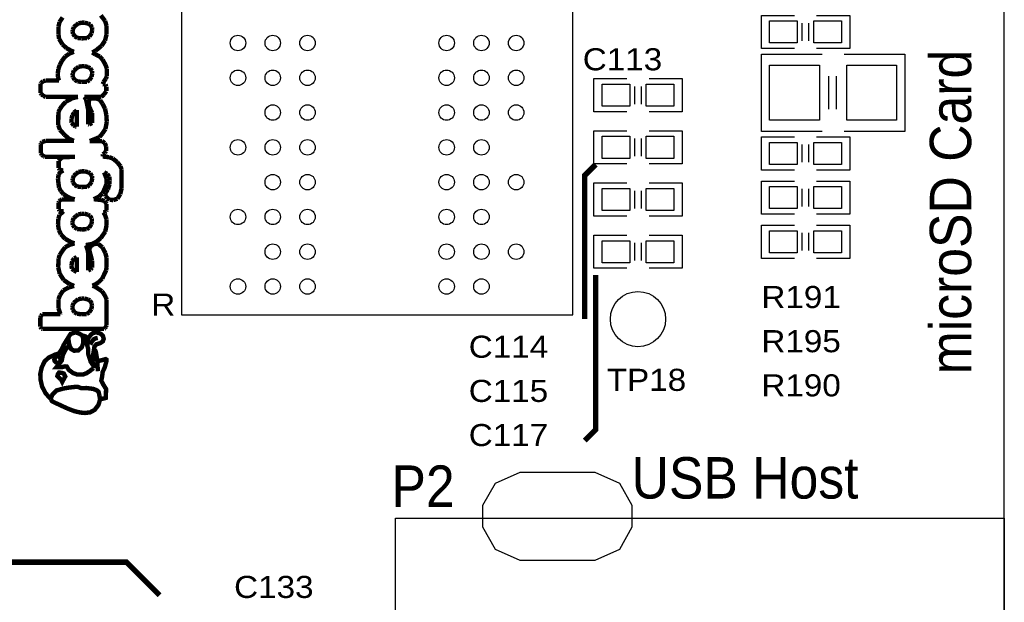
# Model space of a CAD drawing. Extents: x -14006 to 19506, y -9606 to 12409.
# Tile 11 of 29: x -2055 to 1512, y 2997 to 5107. Entities that reach past the tile are written whole.
import ezdxf

# ---------------------------------------------------------------- set-up
doc = ezdxf.new("R2010")
doc.units = 0
doc.layers.add('1', color=7, linetype='CONTINUOUS')

# ---------------------------------------------------------------- blocks, each defined once
blk = doc.blocks.new('FIGURE_SQUARE')
blk.add_lwpolyline([(-0.5, -0.5), (-0.5, 0.5), (0.5, 0.5), (0.5, -0.5)], close=True)
blk = doc.blocks.new('FIGURE_CIRCLE')
blk.add_circle((0, 0), 0.5)
blk = doc.blocks.new('FIGURE_OBLONG')
blk.add_lwpolyline([(-0.5, -0.125), (-0.5, 0.125), (-0.416, 0.375), (-0.25, 0.5), (0.25, 0.5), (0.416, 0.375), (0.5, 0.125), (0.5, -0.125), (0.416, -0.375), (0.25, -0.5), (-0.25, -0.5), (-0.416, -0.375)], close=True)

msp = doc.modelspace()

# ---------------------------------------------------------------- linework, layer by layer
at = {"layer": '1'}
for points in [[(1512, 1622.64), (1512, 6222.64)], [(752, 5002.64), (632, 5002.64), (632, 5122.64), (752, 5122.64)], [(832, 5122.64), (952, 5122.64), (952, 5002.64)], [(780, 5030.64), (780, 5094.64)], [(804, 5030.64), (804, 5094.64)], [(952, 5002.64), (832, 5002.64)], [(852, 4702.64), (632, 4702.64), (632, 4722.64), (632, 4982.64), (852, 4982.64)], [(932, 4982.64), (1152, 4982.64), (1152, 4702.64)], [(145, 4773.64), (25, 4773.64), (25, 4893.64)], [(25, 4893.64), (145, 4893.64)], [(225, 4893.64), (345, 4893.64), (345, 4773.64), (225, 4773.64)], [(876, 4782.64), (876, 4902.64)], [(904, 4782.64), (904, 4902.64)], [(173, 4865.64), (173, 4801.64)], [(197, 4865.64), (197, 4801.64)], [(145, 4584.64), (25, 4584.64), (25, 4704.64)], [(25, 4704.64), (145, 4704.64)], [(173, 4676.64), (173, 4612.64)], [(197, 4676.64), (197, 4612.64)], [(225, 4704.64), (345, 4704.64), (345, 4584.64), (225, 4584.64)], [(752, 4562.64), (632, 4562.64), (632, 4682.64), (752, 4682.64)], [(832, 4682.64), (952, 4682.64), (952, 4562.64)], [(1152, 4702.64), (932, 4702.64)], [(780, 4590.64), (780, 4654.64)], [(804, 4590.64), (804, 4654.64)], [(952, 4562.64), (832, 4562.64)], [(25, 4515.64), (145, 4515.64)], [(145, 4395.64), (25, 4395.64), (25, 4515.64)], [(225, 4515.64), (345, 4515.64), (345, 4395.64), (225, 4395.64)], [(752, 4402.64), (632, 4402.64), (632, 4522.64), (752, 4522.64)], [(780, 4430.64), (780, 4494.64)], [(804, 4430.64), (804, 4494.64)], [(832, 4522.64), (952, 4522.64), (952, 4402.64)], [(173, 4487.64), (173, 4423.64)], [(197, 4487.64), (197, 4423.64)], [(952, 4402.64), (832, 4402.64)], [(752, 4242.64), (632, 4242.64), (632, 4362.64), (752, 4362.64)], [(832, 4362.64), (952, 4362.64), (952, 4242.64)], [(145, 4206.64), (25, 4206.64), (25, 4326.64)], [(25, 4326.64), (145, 4326.64)], [(225, 4326.64), (345, 4326.64), (345, 4206.64), (225, 4206.64)], [(780, 4270.64), (780, 4334.64)], [(804, 4270.64), (804, 4334.64)], [(173, 4298.64), (173, 4234.64)], [(197, 4298.64), (197, 4234.64)], [(952, 4242.64), (832, 4242.64)]]:
    msp.add_lwpolyline(points, dxfattribs=at)
for points in [[(-1468.68, 4038.4), (-51.32, 4038.4), (-51.32, 6006.88), (-1468.68, 6006.88)], [(-692.8, 1239.04), (-692.8, 3302.24), (1512, 3302.24), (1512, 1239.04)]]:
    msp.add_lwpolyline(points, close=True, dxfattribs=at)
for points, const_width in [([(-1910.36, 5098.64), (-1914.36, 5081.04)], 16), ([(-1899.16, 5115.44), (-1910.36, 5098.64)], 16), ([(-1841.56, 5093.84), (-1849.56, 5088.24)], 16), ([(-1829.56, 5096.24), (-1841.56, 5093.84)], 16), ([(-1819.16, 5096.24), (-1829.56, 5096.24)], 16), ([(-1807.16, 5093.04), (-1819.16, 5096.24)], 16), ([(-1799.16, 5089.04), (-1807.16, 5093.04)], 16), ([(-1745.56, 5102.64), (-1760.76, 5122.64)], 16), ([(-1739.96, 5085.04), (-1745.56, 5102.64)], 16), ([(-1914.36, 5081.04), (-1914.36, 5054.64)], 16), ([(-1862.36, 5070.64), (-1863.16, 5063.44)], 16), ([(-1863.16, 5063.44), (-1861.56, 5056.24)], 16), ([(-1858.36, 5080.24), (-1862.36, 5070.64)], 16), ([(-1849.56, 5088.24), (-1858.36, 5080.24)], 16), ([(-1802.36, 5045.84), (-1794.36, 5057.84)], 16), ([(-1792.76, 5078.64), (-1799.16, 5089.04)], 16), ([(-1794.36, 5057.84), (-1791.96, 5069.84)], 16), ([(-1791.96, 5069.84), (-1792.76, 5078.64)], 16), ([(-1739.96, 5053.84), (-1739.96, 5085.04)], 16), ([(-1914.36, 5054.64), (-1911.96, 5037.84)], 16), ([(-1911.96, 5037.84), (-1899.96, 5017.84)], 16), ([(-1861.56, 5056.24), (-1855.16, 5046.64)], 16), ([(-1855.16, 5046.64), (-1845.56, 5041.04)], 16), ([(-1845.56, 5041.04), (-1829.56, 5039.44)], 16), ([(-1829.56, 5039.44), (-1811.16, 5040.24)], 16), ([(-1811.16, 5040.24), (-1802.36, 5045.84)], 16), ([(-1758.36, 5012.24), (-1745.56, 5031.44)], 16), ([(-1745.56, 5031.44), (-1739.96, 5053.84)], 16), ([(-1899.96, 5017.84), (-1885.56, 5004.24)], 16), ([(-1885.56, 5004.24), (-1869.56, 4995.44)], 16), ([(-1858.36, 4990.64), (-1874.36, 4984.24)], 16), ([(-1869.56, 4995.44), (-1858.36, 4990.64)], 16), ([(-1791.96, 4988.24), (-1779.96, 4994.64)], 16), ([(-1781.56, 4981.84), (-1791.96, 4988.24)], 16), ([(-1779.96, 4994.64), (-1758.36, 5012.24)], 16), ([(-1902.36, 4957.04), (-1909.56, 4942.64)], 16), ([(-1889.56, 4973.84), (-1902.36, 4957.04)], 16), ([(-1874.36, 4984.24), (-1889.56, 4973.84)], 16), ([(-1764.76, 4973.84), (-1781.56, 4981.84)], 16), ([(-1754.36, 4962.64), (-1764.76, 4973.84)], 16), ([(-1743.16, 4941.84), (-1754.36, 4962.64)], 16), ([(-1914.36, 4929.04), (-1916.76, 4912.24)], 16), ([(-1909.56, 4942.64), (-1914.36, 4929.04)], 16), ([(-1858.36, 4922.64), (-1862.36, 4913.04)], 16), ([(-1849.56, 4930.64), (-1858.36, 4922.64)], 16), ([(-1841.56, 4936.24), (-1849.56, 4930.64)], 16), ([(-1829.56, 4938.64), (-1841.56, 4936.24)], 16), ([(-1819.16, 4938.64), (-1829.56, 4938.64)], 16), ([(-1807.16, 4935.44), (-1819.16, 4938.64)], 16), ([(-1799.16, 4931.44), (-1807.16, 4935.44)], 16), ([(-1792.76, 4921.04), (-1799.16, 4931.44)], 16), ([(-1791.96, 4912.24), (-1792.76, 4921.04)], 16), ([(-1739.16, 4929.84), (-1743.16, 4941.84)], 16), ([(-1739.16, 4901.84), (-1739.16, 4929.84)], 16), ([(-1969.56, 4884.24), (-1977.56, 4877.84)], 16), ([(-1959.96, 4886.64), (-1969.56, 4884.24)], 16), ([(-1911.96, 4886.64), (-1959.96, 4886.64)], 16), ([(-1916.76, 4912.24), (-1915.96, 4900.24)], 16), ([(-1915.96, 4900.24), (-1913.56, 4889.84)], 16), ([(-1913.56, 4889.84), (-1911.96, 4886.64)], 16), ([(-1862.36, 4913.04), (-1863.16, 4905.84)], 16), ([(-1863.16, 4905.84), (-1861.56, 4898.64)], 16), ([(-1861.56, 4898.64), (-1855.16, 4889.04)], 16), ([(-1855.16, 4889.04), (-1845.56, 4883.44)], 16), ([(-1845.56, 4883.44), (-1829.56, 4881.84)], 16), ([(-1829.56, 4881.84), (-1811.16, 4882.64)], 16), ([(-1811.16, 4882.64), (-1802.36, 4888.24)], 16), ([(-1802.36, 4888.24), (-1794.36, 4900.24)], 16), ([(-1794.36, 4900.24), (-1791.96, 4912.24)], 16), ([(-1753.56, 4873.84), (-1751.16, 4881.04)], 16), ([(-1751.16, 4881.04), (-1742.36, 4893.84)], 16), ([(-1742.36, 4893.84), (-1739.16, 4901.84)], 16), ([(-1977.56, 4877.84), (-1979.16, 4875.44)], 16), ([(-1979.16, 4875.44), (-1979.16, 4841.84)], 16), ([(-1743.96, 4872.24), (-1753.56, 4873.84)], 16), ([(-1749.56, 4836.24), (-1740.76, 4848.24)], 16), ([(-1740.76, 4865.04), (-1743.96, 4872.24)], 16), ([(-1740.76, 4848.24), (-1740.76, 4865.04)], 16), ([(-1979.16, 4841.84), (-1975.16, 4836.24)], 16), ([(-1975.16, 4836.24), (-1967.96, 4830.64)], 16), ([(-1967.96, 4830.64), (-1959.96, 4827.44)], 16), ([(-1959.96, 4827.44), (-1843.96, 4827.44)], 16), ([(-1887.96, 4809.84), (-1901.56, 4794.64)], 16), ([(-1863.96, 4822.64), (-1887.96, 4809.84)], 16), ([(-1843.96, 4827.44), (-1863.96, 4822.64)], 16), ([(-1814.36, 4817.84), (-1819.96, 4827.44)], 16), ([(-1819.96, 4827.44), (-1759.16, 4827.44)], 16), ([(-1810.36, 4800.24), (-1814.36, 4817.84)], 16), ([(-1798.36, 4821.84), (-1804.76, 4813.04)], 16), ([(-1804.76, 4813.04), (-1804.76, 4797.84)], 16), ([(-1772.76, 4821.04), (-1798.36, 4821.84)], 16), ([(-1763.16, 4815.44), (-1772.76, 4821.04)], 16), ([(-1754.36, 4801.84), (-1763.16, 4815.44)], 16), ([(-1759.16, 4827.44), (-1749.56, 4836.24)], 16), ([(-1914.36, 4772.24), (-1915.16, 4725.84)], 16), ([(-1909.56, 4782.64), (-1914.36, 4772.24)], 16), ([(-1901.56, 4794.64), (-1909.56, 4782.64)], 16), ([(-1848.76, 4778.64), (-1857.56, 4770.64)], 16), ([(-1847.96, 4779.44), (-1848.76, 4778.64)], 16), ([(-1847.96, 4719.44), (-1847.96, 4779.44)], 16), ([(-1806.36, 4779.44), (-1810.36, 4800.24)], 16), ([(-1806.36, 4728.24), (-1806.36, 4779.44)], 16), ([(-1804.76, 4797.84), (-1801.56, 4789.04)], 16), ([(-1801.56, 4789.04), (-1791.96, 4769.04)], 16), ([(-1745.56, 4785.04), (-1754.36, 4801.84)], 16), ([(-1740.76, 4761.84), (-1745.56, 4785.04)], 16), ([(-1863.96, 4760.24), (-1867.16, 4747.44)], 16), ([(-1867.16, 4747.44), (-1866.36, 4733.84)], 16), ([(-1857.56, 4770.64), (-1863.96, 4760.24)], 16), ([(-1791.96, 4769.04), (-1791.96, 4733.04)], 16), ([(-1743.96, 4711.44), (-1739.16, 4737.04)], 16), ([(-1739.16, 4737.04), (-1740.76, 4761.84)], 16), ([(-1915.16, 4725.84), (-1908.76, 4708.24)], 16), ([(-1908.76, 4708.24), (-1892.76, 4690.64)], 16), ([(-1866.36, 4733.84), (-1859.16, 4724.24)], 16), ([(-1859.16, 4724.24), (-1852.76, 4720.24)], 16), ([(-1852.76, 4720.24), (-1848.76, 4719.44)], 16), ([(-1848.76, 4719.44), (-1847.96, 4719.44)], 16), ([(-1803.16, 4727.44), (-1806.36, 4728.24)], 16), ([(-1791.96, 4733.04), (-1803.16, 4727.44)], 16), ([(-1755.16, 4694.64), (-1743.96, 4711.44)], 16), ([(-1960.76, 4668.24), (-1972.76, 4664.24)], 16), ([(-1858.36, 4668.24), (-1960.76, 4668.24)], 16), ([(-1892.76, 4690.64), (-1875.96, 4675.44)], 16), ([(-1875.96, 4675.44), (-1858.36, 4668.24)], 16), ([(-1800.76, 4667.44), (-1784.76, 4673.84)], 16), ([(-1756.76, 4667.44), (-1800.76, 4667.44)], 16), ([(-1784.76, 4673.84), (-1765.56, 4681.84)], 16), ([(-1765.56, 4681.84), (-1755.16, 4694.64)], 16), ([(-1746.36, 4660.24), (-1756.76, 4667.44)], 16), ([(-1977.56, 4658.64), (-1978.36, 4655.44)], 16), ([(-1978.36, 4655.44), (-1978.36, 4623.44)], 16), ([(-1972.76, 4664.24), (-1977.56, 4658.64)], 16), ([(-1741.56, 4648.24), (-1746.36, 4660.24)], 16), ([(-1746.36, 4625.04), (-1741.56, 4631.44)], 16), ([(-1741.56, 4631.44), (-1741.56, 4648.24)], 16), ([(-1978.36, 4623.44), (-1974.36, 4617.84)], 16), ([(-1974.36, 4617.84), (-1967.96, 4612.24)], 16), ([(-1967.96, 4612.24), (-1963.16, 4610.64)], 16), ([(-1963.16, 4610.64), (-1854.36, 4610.64)], 16), ([(-1909.56, 4600.24), (-1913.56, 4595.44)], 16), ([(-1913.56, 4595.44), (-1913.56, 4569.84)], 16), ([(-1904.76, 4605.84), (-1909.56, 4600.24)], 16), ([(-1896.76, 4609.04), (-1904.76, 4605.84)], 16), ([(-1854.36, 4610.64), (-1896.76, 4609.04)], 16), ([(-1753.56, 4611.44), (-1752.76, 4619.44)], 16), ([(-1730.36, 4609.04), (-1753.56, 4611.44)], 16), ([(-1752.76, 4619.44), (-1746.36, 4625.04)], 16), ([(-1717.56, 4604.24), (-1730.36, 4609.04)], 16), ([(-1701.56, 4591.44), (-1717.56, 4604.24)], 16), ([(-1913.56, 4569.84), (-1909.56, 4564.24)], 16), ([(-1909.56, 4564.24), (-1904.76, 4561.84)], 16), ([(-1896.76, 4561.04), (-1907.16, 4555.44)], 16), ([(-1904.76, 4561.84), (-1896.76, 4561.04)], 16), ([(-1829.56, 4557.84), (-1841.56, 4555.44)], 16), ([(-1819.16, 4557.84), (-1829.56, 4557.84)], 16), ([(-1807.16, 4554.64), (-1819.16, 4557.84)], 16), ([(-1689.56, 4576.24), (-1701.56, 4591.44)], 16), ([(-1685.56, 4565.04), (-1689.56, 4576.24)], 16), ([(-1685.56, 4496.24), (-1685.56, 4565.04)], 16), ([(-8, 4022.64), (-8, 4542.64), (32, 4582.64)], 20), ([(-1913.56, 4546.64), (-1915.96, 4530.64)], 16), ([(-1915.96, 4530.64), (-1914.36, 4515.44)], 16), ([(-1907.16, 4555.44), (-1913.56, 4546.64)], 16), ([(-1862.36, 4532.24), (-1863.16, 4525.04)], 16), ([(-1863.16, 4525.04), (-1861.56, 4517.84)], 16), ([(-1858.36, 4541.84), (-1862.36, 4532.24)], 16), ([(-1849.56, 4549.84), (-1858.36, 4541.84)], 16), ([(-1841.56, 4555.44), (-1849.56, 4549.84)], 16), ([(-1799.16, 4550.64), (-1807.16, 4554.64)], 16), ([(-1792.76, 4540.24), (-1799.16, 4550.64)], 16), ([(-1794.36, 4519.44), (-1791.96, 4531.44)], 16), ([(-1791.96, 4531.44), (-1792.76, 4540.24)], 16), ([(-1744.76, 4542.64), (-1748.76, 4553.84)], 16), ([(-1748.76, 4553.84), (-1737.56, 4548.24)], 16), ([(-1739.96, 4530.64), (-1744.76, 4542.64)], 16), ([(-1739.96, 4512.24), (-1739.96, 4530.64)], 16), ([(-1737.56, 4548.24), (-1730.36, 4538.64)], 16), ([(-1730.36, 4538.64), (-1728.76, 4525.84)], 16), ([(-1728.76, 4525.84), (-1729.56, 4510.64)], 16), ([(-1914.36, 4515.44), (-1911.96, 4498.64)], 16), ([(-1911.96, 4498.64), (-1905.56, 4485.84)], 16), ([(-1861.56, 4517.84), (-1855.16, 4508.24)], 16), ([(-1855.16, 4508.24), (-1845.56, 4502.64)], 16), ([(-1845.56, 4502.64), (-1829.56, 4501.04)], 16), ([(-1829.56, 4501.04), (-1811.16, 4501.84)], 16), ([(-1811.16, 4501.84), (-1802.36, 4507.44)], 16), ([(-1802.36, 4507.44), (-1794.36, 4519.44)], 16), ([(-1755.16, 4477.84), (-1749.56, 4489.04)], 16), ([(-1749.56, 4489.04), (-1739.96, 4512.24)], 16), ([(-1735.16, 4492.24), (-1743.96, 4479.44)], 16), ([(-1729.56, 4510.64), (-1735.16, 4492.24)], 16), ([(-1690.36, 4475.44), (-1685.56, 4496.24)], 16), ([(-1907.16, 4453.84), (-1911.96, 4449.04)], 16), ([(-1902.36, 4456.24), (-1907.16, 4453.84)], 16), ([(-1905.56, 4485.84), (-1895.96, 4475.44)], 16), ([(-1855.16, 4456.24), (-1902.36, 4456.24)], 16), ([(-1895.96, 4475.44), (-1885.56, 4468.24)], 16), ([(-1885.56, 4468.24), (-1870.36, 4460.24)], 16), ([(-1870.36, 4460.24), (-1855.16, 4456.24)], 16), ([(-1786.36, 4457.04), (-1767.96, 4465.84)], 16), ([(-1758.36, 4453.84), (-1786.36, 4457.04)], 16), ([(-1767.96, 4465.84), (-1755.16, 4477.84)], 16), ([(-1747.16, 4450.64), (-1758.36, 4453.84)], 16), ([(-1743.16, 4445.04), (-1747.16, 4450.64)], 16), ([(-1743.96, 4479.44), (-1744.76, 4474.64)], 16), ([(-1744.76, 4474.64), (-1743.16, 4468.24)], 16), ([(-1743.16, 4468.24), (-1736.76, 4460.24)], 16), ([(-1736.76, 4460.24), (-1728.76, 4454.64)], 16), ([(-1728.76, 4454.64), (-1715.96, 4453.84)], 16), ([(-1715.96, 4453.84), (-1700.76, 4458.64)], 16), ([(-1700.76, 4458.64), (-1690.36, 4475.44)], 16), ([(-1911.96, 4449.04), (-1913.56, 4444.24)], 16), ([(-1913.56, 4444.24), (-1913.56, 4421.04)], 16), ([(-1913.56, 4421.04), (-1910.36, 4416.24)], 16), ([(-1910.36, 4416.24), (-1905.56, 4413.04)], 16), ([(-1739.96, 4439.44), (-1743.16, 4445.04)], 16), ([(-1741.56, 4413.04), (-1739.96, 4417.84)], 16), ([(-1739.96, 4417.84), (-1739.96, 4439.44)], 16), ([(-1914.36, 4386.64), (-1915.96, 4365.04)], 16), ([(-1910.36, 4400.24), (-1914.36, 4386.64)], 16), ([(-1895.96, 4413.04), (-1910.36, 4400.24)], 16), ([(-1905.56, 4413.04), (-1895.96, 4413.04)], 16), ([(-1859.16, 4388.24), (-1863.16, 4378.64)], 16), ([(-1850.36, 4396.24), (-1859.16, 4388.24)], 16), ([(-1842.36, 4401.84), (-1850.36, 4396.24)], 16), ([(-1830.36, 4404.24), (-1842.36, 4401.84)], 16), ([(-1819.96, 4404.24), (-1830.36, 4404.24)], 16), ([(-1807.96, 4401.04), (-1819.96, 4404.24)], 16), ([(-1799.96, 4397.04), (-1807.96, 4401.04)], 16), ([(-1793.56, 4386.64), (-1799.96, 4397.04)], 16), ([(-1792.76, 4377.84), (-1793.56, 4386.64)], 16), ([(-1751.96, 4409.04), (-1746.36, 4409.84)], 16), ([(-1747.16, 4403.44), (-1751.96, 4409.04)], 16), ([(-1739.96, 4384.24), (-1747.16, 4403.44)], 16), ([(-1746.36, 4409.84), (-1741.56, 4413.04)], 16), ([(-1739.96, 4362.64), (-1739.96, 4384.24)], 16), ([(-1915.96, 4365.04), (-1912.76, 4345.84)], 16), ([(-1912.76, 4345.84), (-1905.56, 4329.84)], 16), ([(-1863.16, 4378.64), (-1863.96, 4371.44)], 16), ([(-1863.96, 4371.44), (-1862.36, 4364.24)], 16), ([(-1862.36, 4364.24), (-1855.96, 4354.64)], 16), ([(-1855.96, 4354.64), (-1846.36, 4349.04)], 16), ([(-1846.36, 4349.04), (-1830.36, 4347.44)], 16), ([(-1830.36, 4347.44), (-1811.96, 4348.24)], 16), ([(-1811.96, 4348.24), (-1803.16, 4353.84)], 16), ([(-1803.16, 4353.84), (-1795.16, 4365.84)], 16), ([(-1795.16, 4365.84), (-1792.76, 4377.84)], 16), ([(-1744.76, 4339.44), (-1739.96, 4362.64)], 16), ([(-1905.56, 4329.84), (-1890.36, 4313.84)], 16), ([(-1890.36, 4313.84), (-1867.96, 4301.04)], 16), ([(-1776.76, 4302.64), (-1760.76, 4316.24)], 16), ([(-1760.76, 4316.24), (-1744.76, 4339.44)], 16), ([(-1890.36, 4282.64), (-1901.56, 4267.44)], 16), ([(-1874.36, 4291.44), (-1890.36, 4282.64)], 16), ([(-1855.96, 4297.04), (-1874.36, 4291.44)], 16), ([(-1867.96, 4301.04), (-1855.96, 4297.04)], 16), ([(-1815.16, 4290.64), (-1793.56, 4294.64)], 16), ([(-1813.56, 4288.24), (-1815.16, 4290.64)], 16), ([(-1808.76, 4273.84), (-1813.56, 4288.24)], 16), ([(-1806.36, 4260.24), (-1808.76, 4273.84)], 16), ([(-1801.56, 4280.24), (-1802.36, 4272.24)], 16), ([(-1802.36, 4272.24), (-1797.56, 4253.84)], 16), ([(-1796.76, 4286.64), (-1801.56, 4280.24)], 16), ([(-1788.76, 4293.04), (-1796.76, 4286.64)], 16), ([(-1793.56, 4294.64), (-1776.76, 4302.64)], 16), ([(-1779.96, 4295.44), (-1788.76, 4293.04)], 16), ([(-1770.36, 4295.44), (-1779.96, 4295.44)], 16), ([(-1755.16, 4282.64), (-1770.36, 4295.44)], 16), ([(-1743.96, 4261.04), (-1755.16, 4282.64)], 16), ([(-1913.56, 4242.64), (-1915.16, 4210.64)], 16), ([(-1909.56, 4254.64), (-1913.56, 4242.64)], 16), ([(-1901.56, 4267.44), (-1909.56, 4254.64)], 16), ([(-1857.56, 4242.64), (-1864.76, 4232.24)], 16), ([(-1847.96, 4246.64), (-1857.56, 4242.64)], 16), ([(-1847.96, 4193.84), (-1847.96, 4246.64)], 16), ([(-1806.36, 4199.44), (-1806.36, 4260.24)], 16), ([(-1797.56, 4253.84), (-1792.76, 4234.64)], 16), ([(-1739.96, 4244.24), (-1743.96, 4261.04)], 16), ([(-1739.96, 4211.44), (-1739.96, 4244.24)], 16), ([(-1915.16, 4210.64), (-1909.56, 4186.64)], 16), ([(-1864.76, 4232.24), (-1867.16, 4215.44)], 16), ([(-1867.16, 4215.44), (-1865.56, 4205.04)], 16), ([(-1865.56, 4205.04), (-1857.56, 4198.64)], 16), ([(-1797.56, 4202.64), (-1806.36, 4199.44)], 16), ([(-1792.76, 4209.04), (-1797.56, 4202.64)], 16), ([(-1792.76, 4234.64), (-1792.76, 4209.04)], 16), ([(-1741.56, 4199.44), (-1739.96, 4211.44)], 16), ([(-1909.56, 4186.64), (-1895.16, 4164.24)], 16), ([(-1857.56, 4198.64), (-1847.96, 4193.84)], 16), ([(-1769.56, 4155.44), (-1755.96, 4169.04)], 16), ([(-1755.96, 4169.04), (-1741.56, 4199.44)], 16), ([(-8, 3582.64), (32, 3622.64), (32, 4182.64)], 20), ([(-1875.96, 4137.84), (-1896.76, 4126.64)], 16), ([(-1895.16, 4164.24), (-1874.36, 4149.84)], 16), ([(-1857.56, 4142.64), (-1875.96, 4137.84)], 16), ([(-1874.36, 4149.84), (-1857.56, 4142.64)], 16), ([(-1791.16, 4143.44), (-1780.76, 4148.24)], 16), ([(-1783.96, 4141.04), (-1791.16, 4143.44)], 16), ([(-1770.36, 4133.04), (-1783.96, 4141.04)], 16), ([(-1780.76, 4148.24), (-1769.56, 4155.44)], 16), ([(-1756.76, 4123.44), (-1770.36, 4133.04)], 16), ([(-1908.76, 4109.04), (-1914.36, 4094.64)], 16), ([(-1914.36, 4094.64), (-1914.36, 4061.84)], 16), ([(-1896.76, 4126.64), (-1908.76, 4109.04)], 16), ([(-1842.36, 4094.64), (-1850.36, 4089.04)], 16), ([(-1830.36, 4097.04), (-1842.36, 4094.64)], 16), ([(-1819.96, 4097.04), (-1830.36, 4097.04)], 16), ([(-1807.96, 4093.84), (-1819.96, 4097.04)], 16), ([(-1799.96, 4089.84), (-1807.96, 4093.84)], 16), ([(-1749.56, 4113.84), (-1756.76, 4123.44)], 16), ([(-1746.36, 4108.24), (-1749.56, 4113.84)], 16), ([(-1742.36, 4100.24), (-1746.36, 4108.24)], 16), ([(-1739.96, 4093.04), (-1742.36, 4100.24)], 16), ([(-1914.36, 4061.84), (-1907.16, 4041.04)], 16), ([(-1863.16, 4071.44), (-1863.96, 4064.24)], 16), ([(-1863.96, 4064.24), (-1862.36, 4057.04)], 16), ([(-1859.16, 4081.04), (-1863.16, 4071.44)], 16), ([(-1850.36, 4089.04), (-1859.16, 4081.04)], 16), ([(-1803.16, 4046.64), (-1795.16, 4058.64)], 16), ([(-1793.56, 4079.44), (-1799.96, 4089.84)], 16), ([(-1795.16, 4058.64), (-1792.76, 4070.64)], 16), ([(-1792.76, 4070.64), (-1793.56, 4079.44)], 16), ([(-1739.96, 4001.04), (-1739.96, 4093.04)], 16), ([(-1977.56, 4034.64), (-1979.96, 4027.44)], 16), ([(-1979.96, 4027.44), (-1979.96, 3994.64)], 16), ([(-1972.76, 4040.24), (-1977.56, 4034.64)], 16), ([(-1907.16, 4040.24), (-1972.76, 4040.24)], 16), ([(-1907.16, 4041.04), (-1907.16, 4040.24)], 16), ([(-1862.36, 4057.04), (-1855.96, 4047.44)], 16), ([(-1855.96, 4047.44), (-1846.36, 4041.84)], 16), ([(-1846.36, 4041.84), (-1830.36, 4040.24)], 16), ([(-1830.36, 4040.24), (-1811.96, 4041.04)], 16), ([(-1811.96, 4041.04), (-1803.16, 4046.64)], 16), ([(-1979.96, 3994.64), (-1975.96, 3988.24)], 16), ([(-1975.96, 3988.24), (-1971.96, 3987.44)], 16), ([(-1971.96, 3987.44), (-1748.76, 3987.44)], 16), ([(-1748.76, 3987.44), (-1745.56, 3989.84)], 16), ([(-1745.56, 3989.84), (-1742.36, 3994.64)], 16), ([(-1742.36, 3994.64), (-1739.96, 4001.04)], 16), ([(-1941.56, 3733.04), (-1960.76, 3753.84), (-1973.56, 3778.64), (-1979.16, 3803.44), (-1979.96, 3824.24), (-1975.16, 3846.64), (-1964.76, 3869.04), (-1950.36, 3882.64), (-1927.16, 3893.84), (-1912.76, 3897.84), (-1903.16, 3912.24), (-1895.16, 3929.04), (-1878.36, 3956.24), (-1870.36, 3969.04), (-1851.96, 3974.64), (-1839.96, 3970.64), (-1827.96, 3963.44), (-1824.76, 3953.04), (-1824.76, 3935.44), (-1829.56, 3921.04), (-1842.36, 3909.04), (-1857.56, 3908.24), (-1867.96, 3913.84), (-1873.56, 3925.84), (-1876.76, 3937.84), (-1878.36, 3957.04)], 16), ([(-1827.96, 3963.44), (-1816.76, 3960.24), (-1811.16, 3955.44), (-1809.56, 3940.24), (-1809.56, 3925.84), (-1806.36, 3913.84), (-1806.36, 3896.24), (-1797.56, 3868.24), (-1794.36, 3863.44), (-1790.36, 3872.24), (-1787.96, 3897.84), (-1783.96, 3922.64), (-1776.76, 3931.44), (-1763.16, 3935.44), (-1753.56, 3941.84), (-1750.36, 3950.64), (-1752.76, 3961.04), (-1759.96, 3969.04), (-1770.36, 3973.04), (-1779.96, 3974.64), (-1790.36, 3971.44), (-1797.56, 3965.04), (-1805.56, 3954.64), (-1809.56, 3940.24)], 16), ([(-1799.16, 3930.64), (-1795.16, 3937.84), (-1787.16, 3949.04), (-1779.16, 3953.04), (-1771.96, 3954.64)], 16), ([(-1874.36, 3927.44), (-1887.96, 3913.04), (-1898.36, 3893.04), (-1902.36, 3872.24), (-1913.56, 3857.84), (-1921.56, 3848.24), (-1903.16, 3848.24), (-1890.36, 3851.44), (-1883.96, 3850.64), (-1876.76, 3838.64), (-1861.56, 3827.44), (-1846.36, 3821.84), (-1825.56, 3821.84), (-1812.76, 3826.64), (-1801.56, 3833.84), (-1787.16, 3845.04)], 16), ([(-1785.56, 3913.84), (-1780.76, 3909.04), (-1778.36, 3901.84), (-1775.96, 3887.44), (-1772.76, 3865.84), (-1772.76, 3853.84), (-1771.16, 3833.84)], 16), ([(-1773.56, 3873.04), (-1768.76, 3872.24), (-1763.16, 3872.24), (-1754.36, 3874.64), (-1743.16, 3877.84), (-1740.76, 3876.24), (-1740.76, 3869.04), (-1746.36, 3848.24), (-1754.36, 3830.64), (-1755.96, 3814.64), (-1759.16, 3799.44), (-1751.96, 3785.84), (-1741.56, 3769.04), (-1743.16, 3737.04), (-1763.16, 3732.24), (-1765.56, 3724.24), (-1769.56, 3711.44), (-1783.16, 3693.84), (-1799.16, 3685.04), (-1818.36, 3682.64), (-1835.16, 3684.24), (-1855.96, 3689.04), (-1879.16, 3697.84), (-1896.76, 3705.84), (-1910.36, 3712.24), (-1926.36, 3719.44), (-1937.56, 3725.04), (-1941.56, 3731.44)], 16), ([(-1787.16, 3845.04), (-1786.36, 3856.24), (-1789.56, 3865.84), (-1792.76, 3866.64)], 16), ([(-1765.56, 3744.24), (-1768.76, 3758.64), (-1774.36, 3764.24), (-1787.96, 3769.84), (-1813.56, 3773.04), (-1830.36, 3772.24), (-1843.96, 3777.04), (-1854.36, 3777.04), (-1875.96, 3774.64), (-1895.16, 3771.44), (-1921.56, 3764.24), (-1935.96, 3749.84), (-1941.56, 3736.24), (-1941.56, 3730.64)], 16), ([(-1765.56, 3744.24), (-1763.16, 3732.24)], 16), ([(-1548, 3022.64), (-1668, 3142.64), (-2328, 3142.64)], 20)]:
    msp.add_lwpolyline(points, dxfattribs=dict(at, const_width=const_width))
at = {"layer": '1', "const_width": 16}
for points in [[(-1926.8, 3880.52), (-1929.28, 3875.32), (-1928, 3870.44), (-1921.68, 3865.04), (-1915.6, 3863.72), (-1909.68, 3866.52), (-1906.2, 3869.12), (-1907.28, 3879.84), (-1911.08, 3884.84), (-1916.4, 3888.64), (-1920.2, 3889.84), (-1925.28, 3887.44)], [(-1916.4, 3823.12), (-1918.08, 3816.52), (-1910.6, 3808.24), (-1905.08, 3804.44), (-1900.6, 3795.44), (-1889.68, 3814.92), (-1894.68, 3825.32), (-1902.68, 3828.24), (-1912.08, 3828.84)], [(-1916.36, 3823), (-1917.96, 3816.6), (-1910.76, 3808.6), (-1905.16, 3804.6), (-1900.36, 3795), (-1895.56, 3804.6), (-1889.96, 3815), (-1894.76, 3825.4), (-1901.96, 3827.8), (-1912.36, 3828.6)]]:
    msp.add_lwpolyline(points, close=True, dxfattribs=at)

# ---------------------------------------------------------------- block references
at = {"layer": '1'}
for name, p, xscale, yscale in [('FIGURE_SQUARE', (712, 5062.64), 100, 80), ('FIGURE_SQUARE', (872, 5062.64), 100, 80), ('FIGURE_CIRCLE', (-1263.92, 5022.64), 56, 56), ('FIGURE_CIRCLE', (-1137.96, 5022.64), 56, 56), ('FIGURE_CIRCLE', (-1011.96, 5022.64), 56, 56), ('FIGURE_CIRCLE', (-508.04, 5022.64), 56, 56), ('FIGURE_CIRCLE', (-382.04, 5022.64), 56, 56), ('FIGURE_CIRCLE', (-256.08, 5022.64), 56, 56), ('FIGURE_CIRCLE', (-1263.92, 4896.64), 56, 56), ('FIGURE_CIRCLE', (-1137.96, 4896.64), 56, 56), ('FIGURE_CIRCLE', (-1011.96, 4896.64), 56, 56), ('FIGURE_CIRCLE', (-508.04, 4896.64), 56, 56), ('FIGURE_CIRCLE', (-382.04, 4896.64), 56, 56), ('FIGURE_CIRCLE', (-256.08, 4896.64), 56, 56), ('FIGURE_SQUARE', (752, 4842.64), 180, 200), ('FIGURE_SQUARE', (1032, 4842.64), 180, 200), ('FIGURE_SQUARE', (105, 4833.64), 100, 80), ('FIGURE_SQUARE', (265, 4833.64), 100, 80), ('FIGURE_CIRCLE', (-1137.96, 4770.68), 56, 56), ('FIGURE_CIRCLE', (-1011.96, 4770.68), 56, 56), ('FIGURE_CIRCLE', (-508.04, 4770.68), 56, 56), ('FIGURE_CIRCLE', (-382.04, 4770.68), 56, 56), ('FIGURE_CIRCLE', (-256.08, 4770.68), 56, 56), ('FIGURE_CIRCLE', (-1263.92, 4644.68), 56, 56), ('FIGURE_CIRCLE', (-1137.96, 4644.68), 56, 56), ('FIGURE_CIRCLE', (-1011.96, 4644.68), 56, 56), ('FIGURE_CIRCLE', (-508.04, 4644.68), 56, 56), ('FIGURE_CIRCLE', (-382.04, 4644.68), 56, 56), ('FIGURE_SQUARE', (105, 4644.64), 100, 80), ('FIGURE_SQUARE', (265, 4644.64), 100, 80), ('FIGURE_SQUARE', (712, 4622.64), 100, 80), ('FIGURE_SQUARE', (872, 4622.64), 100, 80), ('FIGURE_CIRCLE', (-1137.96, 4518.72), 56, 56), ('FIGURE_CIRCLE', (-1011.96, 4518.72), 56, 56), ('FIGURE_CIRCLE', (-508.04, 4518.72), 56, 56), ('FIGURE_CIRCLE', (-382.04, 4518.72), 56, 56), ('FIGURE_CIRCLE', (-256.08, 4518.72), 56, 56), ('FIGURE_SQUARE', (105, 4455.64), 100, 80), ('FIGURE_SQUARE', (265, 4455.64), 100, 80), ('FIGURE_SQUARE', (712, 4462.64), 100, 80), ('FIGURE_SQUARE', (872, 4462.64), 100, 80), ('FIGURE_CIRCLE', (-1263.92, 4392.72), 56, 56), ('FIGURE_CIRCLE', (-1137.96, 4392.72), 56, 56), ('FIGURE_CIRCLE', (-1011.96, 4392.72), 56, 56), ('FIGURE_CIRCLE', (-508.04, 4392.72), 56, 56), ('FIGURE_CIRCLE', (-382.04, 4392.72), 56, 56), ('FIGURE_SQUARE', (712, 4302.64), 100, 80), ('FIGURE_SQUARE', (872, 4302.64), 100, 80), ('FIGURE_CIRCLE', (-1137.96, 4266.72), 56, 56), ('FIGURE_CIRCLE', (-1011.96, 4266.72), 56, 56), ('FIGURE_CIRCLE', (-508.04, 4266.72), 56, 56), ('FIGURE_CIRCLE', (-382.04, 4266.72), 56, 56), ('FIGURE_CIRCLE', (-256.08, 4266.72), 56, 56), ('FIGURE_SQUARE', (105, 4266.64), 100, 80), ('FIGURE_SQUARE', (265, 4266.64), 100, 80), ('FIGURE_CIRCLE', (-1263.92, 4140.76), 56, 56), ('FIGURE_CIRCLE', (-1137.96, 4140.76), 56, 56), ('FIGURE_CIRCLE', (-1011.96, 4140.76), 56, 56), ('FIGURE_CIRCLE', (-508.04, 4140.76), 56, 56), ('FIGURE_CIRCLE', (-382.04, 4140.76), 56, 56), ('FIGURE_CIRCLE', (185, 4022.64), 200, 200), ('FIGURE_OBLONG', (-106.8, 3308.64), 540, 320)]:
    msp.add_blockref(name, p, dxfattribs=dict(at, xscale=xscale, yscale=yscale))

# ---------------------------------------------------------------- texts
at = {"layer": '1', "width": 0.933333}
msp.add_text('microSD Card', height=150, rotation=90, dxfattribs=at).set_placement((1392, 3822.64))
at = {"layer": '1'}
for s, height, width, p in [('C113', 80, 1.125, (-15, 4923.64)), ('R191', 80, 1.125, (632, 4062.64)), ('R', 80, 1.125, (-1578, 4035.32)), ('C114', 80, 1.125, (-428, 3882.64)), ('R195', 80, 1.125, (632, 3902.64)), ('TP18', 80, 1.125, (72, 3762.64)), ('R190', 80, 1.125, (632, 3742.64)), ('C115', 80, 1.125, (-428, 3722.64)), ('C117', 80, 1.125, (-428, 3562.64)), ('USB Host', 150, 0.933333, (162, 3372.64)), ('P2', 150, 0.933333, (-708, 3342.64)), ('C133', 80, 1.125, (-1278, 3012.64))]:
    msp.add_text(s, height=height, dxfattribs=dict(at, width=width)).set_placement(p)

doc.saveas('drawing.dxf')
